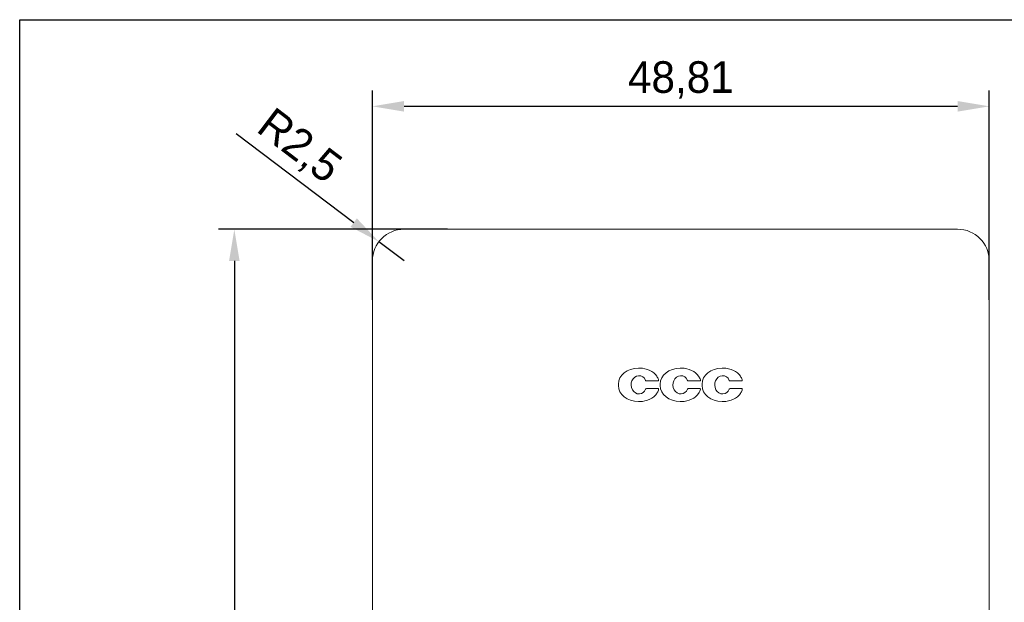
# Model space of a CAD drawing. Header units: millimetres. Extents: x 216 to 455, y 70 to 254.
# Tile 8 of 69: x 216 to 294, y 208 to 254. Entities that reach past the tile are written whole.
import ezdxf

# ---------------------------------------------------------------- set-up
doc = ezdxf.new("R2010")
doc.units = ezdxf.units.MM
doc.dimstyles.new('ISO-25', dxfattribs={"dimtxt": 2.5, "dimasz": 2.5, "dimexe": 1.25, "dimexo": 0.625, "dimtad": 1, "dimtxsty": 'Standard', "dimcen": 2.5, "dimadec": 0, "dimazin": 0, "dimtfac": 1, "dimtmove": 0, "dimatfit": 3, "dimfxl": 1, "dimarcsym": 0})

# ---------------------------------------------------------------- blocks, each defined once
blk = doc.blocks.new('*D67')
at = {"color": 0, "lineweight": -2}
for p, q in [((249.744, 237.76), (231.626, 237.76)), ((232.876, 235.26), (232.876, 86.018)), ((249.744, 83.518), (231.626, 83.518))]:
    blk.add_line(p, q, dxfattribs=at)
at = {"color": 0}
for points in [[(232.459, 235.26), (233.292, 235.26), (232.876, 237.76)], [(232.459, 86.018), (233.292, 86.018), (232.876, 83.518)]]:
    blk.add_solid(points, dxfattribs=at)
at = {"layer": 'Defpoints', "color": 0}
for p in [(250.369, 237.76), (232.876, 83.518), (250.369, 83.518)]:
    blk.add_point(p, dxfattribs=at)
at = {"color": 0, "insert": (230.792, 160.639), "char_height": 2.5, "attachment_point": 5, "rotation": 90}
blk.add_mtext('154,24', dxfattribs=at)
blk = doc.blocks.new('*D68')
at = {"color": 0, "lineweight": -2}
for p, q in [((243.804, 232.175), (243.804, 248.733)), ((292.614, 232.175), (292.614, 248.733)), ((246.304, 247.483), (290.114, 247.483))]:
    blk.add_line(p, q, dxfattribs=at)
at = {"color": 0}
for points in [[(246.304, 247.9), (246.304, 247.066), (243.804, 247.483)], [(290.114, 247.9), (290.114, 247.066), (292.614, 247.483)]]:
    blk.add_solid(points, dxfattribs=at)
at = {"layer": 'Defpoints', "color": 0}
for p in [(292.614, 247.483), (243.804, 231.55), (292.614, 231.55)]:
    blk.add_point(p, dxfattribs=at)
at = {"color": 0, "insert": (268.209, 249.566), "char_height": 2.5, "attachment_point": 5}
blk.add_mtext('48,81', dxfattribs=at)
blk = doc.blocks.new('*D73')
at = {"color": 0, "lineweight": -2}
for p, q in [((233.031, 245.339), (242.322, 238.283)), ((246.304, 235.26), (244.313, 236.772))]:
    blk.add_line(p, q, dxfattribs=at)
at = {"color": 0}
blk.add_solid([(242.574, 238.615), (242.07, 237.952), (244.313, 236.772)], dxfattribs=at)
at = {"layer": 'Defpoints', "color": 0}
for p in [(244.313, 236.772), (246.304, 235.26)]:
    blk.add_point(p, dxfattribs=at)
at = {"color": 0, "insert": (237.941, 244.226), "char_height": 2.5, "attachment_point": 5, "rotation": 322.79116}
blk.add_mtext('R2,5', dxfattribs=at)

msp = doc.modelspace()

# ---------------------------------------------------------------- linework, layer by layer
at = {"color": 7, "linetype": 'Continuous', "lineweight": 15}
for p, q in [((246.304, 237.76), (290.114, 237.76)), ((243.804, 218.36), (243.804, 235.26)), ((292.614, 235.26), (292.614, 218.36)), ((264.948, 226.767), (264.854, 226.767)), ((268.256, 226.767), (268.163, 226.767)), ((271.565, 226.767), (271.471, 226.767)), ((263.269, 225.516), (263.269, 225.386)), ((265.485, 225.756), (266.421, 225.756)), ((266.577, 225.516), (266.577, 225.386)), ((268.794, 225.756), (269.73, 225.756)), ((269.885, 225.516), (269.885, 225.386)), ((272.102, 225.756), (273.038, 225.756)), ((266.417, 225.149), (265.485, 225.149)), ((269.725, 225.149), (268.794, 225.149)), ((273.033, 225.149), (272.102, 225.149)), ((264.854, 224.135), (264.948, 224.135)), ((268.163, 224.135), (268.256, 224.135)), ((271.471, 224.135), (271.565, 224.135)), ((243.804, 218.36), (243.804, 86.466)), ((292.614, 218.36), (292.614, 86.466))]:
    msp.add_line(p, q, dxfattribs=at)
msp.add_lwpolyline([(215.89, 254.336), (454.576, 254.336), (454.576, 69.983), (215.89, 69.983)], close=True)
for centre, radius, start, end in [((246.304, 235.26), 2.5, 90, 180), ((290.114, 235.26), 2.5, 0, 90), ((265.364, 225.457), 1.158, 20.82654, 35.29621), ((268.673, 225.457), 1.158, 20.82654, 35.29621), ((271.981, 225.457), 1.158, 20.82654, 35.29621), ((265.485, 225.822), 0.0654, 199.48899, 270), ((266.417, 225.791), 0.0352, 277.30153, 343.42115), ((266.27, 225.816), 0.184, 348.97296, 16.50965), ((268.794, 225.822), 0.0654, 199.48899, 270), ((269.725, 225.791), 0.0352, 277.30161, 343.42116), ((269.578, 225.816), 0.184, 348.97296, 16.50965), ((272.102, 225.822), 0.0654, 199.48899, 270), ((273.033, 225.791), 0.0352, 277.30161, 343.42116), ((272.887, 225.816), 0.184, 348.97296, 16.50965), ((265.485, 225.084), 0.0654, 90, 160.51101), ((265.374, 225.438), 1.146, 324.72882, 338.74811), ((266.417, 225.114), 0.0352, 9.79339, 90), ((266.27, 225.089), 0.184, 338.74811, 9.79339), ((268.794, 225.084), 0.0654, 90, 160.51101), ((268.682, 225.438), 1.146, 324.72882, 338.74811), ((269.725, 225.114), 0.0352, 9.79339, 90), ((269.578, 225.089), 0.184, 338.74811, 9.79339), ((272.102, 225.084), 0.0654, 90, 160.51101), ((271.99, 225.438), 1.146, 324.72882, 338.74811), ((273.033, 225.114), 0.0352, 9.79339, 90), ((272.887, 225.089), 0.184, 338.74811, 9.79339)]:
    msp.add_arc(centre, radius, start, end, dxfattribs=at)
for centre, major_axis, ratio, start_param, end_param in [((264.917, 225.467), (-1.645, 0.129), 0.786632, 4.812033, 6.34497), ((264.826, 225.466), (1.643, 0.245), 0.778144, 0.342748, 1.381332), ((268.225, 225.467), (-1.645, 0.129), 0.786632, 4.812033, 6.34497), ((268.134, 225.466), (1.643, 0.245), 0.778144, 0.342748, 1.381332), ((271.533, 225.467), (-1.645, 0.129), 0.786632, 4.812033, 6.34497), ((271.443, 225.466), (1.643, 0.245), 0.778144, 0.342748, 1.381332), ((264.895, 225.451), (0.004, -0.717), 0.865801, 3.181026, 6.328574), ((264.839, 225.451), (-0.283, -0.682), 0.818438, 2.404042, 3.565686), ((268.204, 225.451), (0.004, -0.717), 0.865801, 3.181026, 6.328574), ((268.148, 225.451), (-0.283, -0.682), 0.818438, 2.404042, 3.565686), ((271.512, 225.451), (0.004, -0.717), 0.865801, 3.181026, 6.328574), ((271.456, 225.451), (-0.283, -0.682), 0.818438, 2.404042, 3.565686), ((264.917, 225.435), (1.645, 0.129), 0.786632, 3.079808, 4.612745), ((268.225, 225.435), (1.645, 0.129), 0.786632, 3.079808, 4.612745), ((271.533, 225.435), (1.645, 0.129), 0.786632, 3.079808, 4.612745), ((264.839, 225.455), (0.283, -0.682), 0.818438, 5.955155, 7.020736), ((264.826, 225.436), (-1.643, 0.245), 0.778144, 1.760261, 2.798844), ((268.148, 225.455), (0.283, -0.682), 0.818438, 5.955155, 7.020736), ((268.134, 225.436), (-1.643, 0.245), 0.778144, 1.760261, 2.798844), ((271.456, 225.455), (0.283, -0.682), 0.818438, 5.955155, 7.020736), ((271.443, 225.436), (-1.643, 0.245), 0.778144, 1.760261, 2.798844)]:
    msp.add_ellipse(centre, major_axis=major_axis, ratio=ratio, start_param=start_param, end_param=end_param, dxfattribs=at)

# ---------------------------------------------------------------- dimensions: what is measured, and where the dimension line sits
dim = msp.add_linear_dim(base=(292.614, 247.483), p1=(243.804, 231.55), p2=(292.614, 231.55), dimstyle='ISO-25')
dim.commit()
dim.dimension.update_dxf_attribs({"geometry": '*D68', "text_midpoint": (268.209, 249.566)})
dim = msp.add_radius_dim(center=(246.304, 235.26), mpoint=(244.313, 236.772), dimstyle='ISO-25')
dim.commit()
dim.dimension.update_dxf_attribs({"geometry": '*D73', "text_midpoint": (236.681, 242.567)})
dim = msp.add_linear_dim(base=(232.876, 83.518), p1=(250.369, 237.76), p2=(250.369, 83.518), angle=90, dimstyle='ISO-25')
dim.commit()
dim.dimension.update_dxf_attribs({"geometry": '*D67', "text_midpoint": (230.792, 160.639)})

doc.saveas('drawing.dxf')
